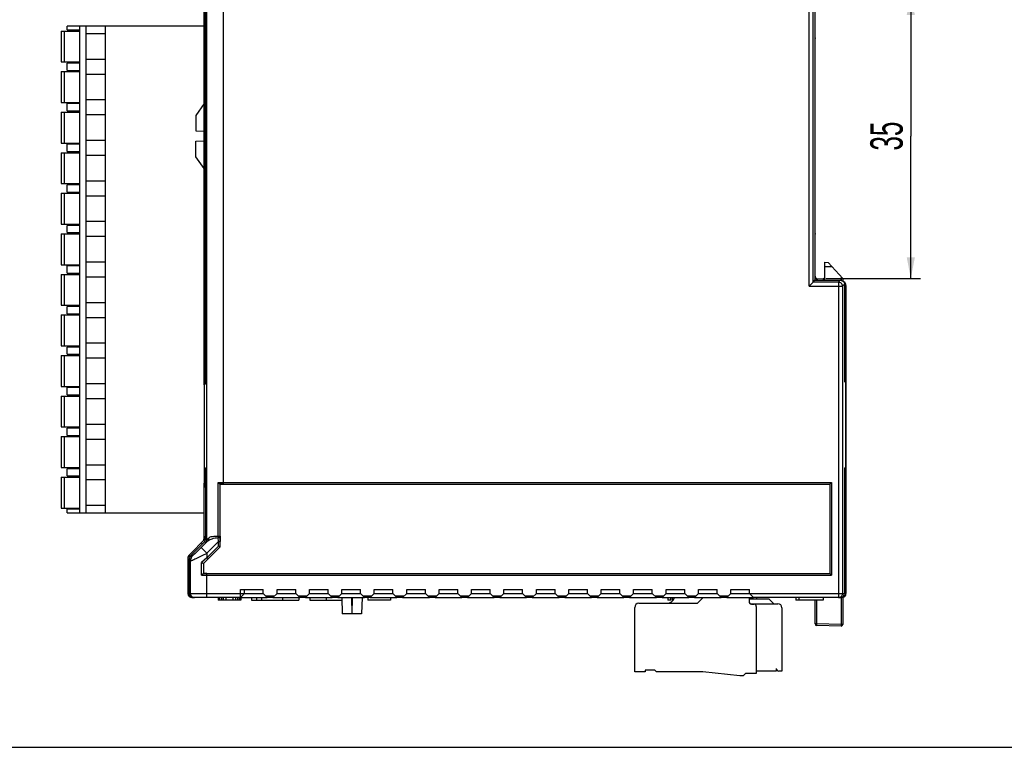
# Model space of a CAD drawing. Header units: millimetres. Extents: x 0 to 420, y 0 to 297.
# Tile 41 of 76: x 177 to 299, y 0 to 90. Entities that reach past the tile are written whole.
import ezdxf

# ---------------------------------------------------------------- set-up
doc = ezdxf.new("R2010")
doc.units = ezdxf.units.MM
doc.header["$LTSCALE"] = 23.1
doc.layers.get('0').update_dxf_attribs({"linetype": 'CONTINUOUS'})
doc.layers.add('02___PRT_ALL_AXES', color=7, linetype='CONTINUOUS')
doc.layers.add('LAY0002', color=7, linetype='CONTINUOUS')
doc.styles.get("Standard").update_dxf_attribs({"font": 'txt', "width": 0.6})
doc.dimstyles.new('DIMSTYLE_2', dxfattribs={"dimtxt": 4, "dimasz": 2.6, "dimexe": 1.2, "dimexo": 0.1, "dimgap": 1, "dimtad": 1, "dimdec": 0, "dimzin": 0, "dimdsep": 46, "dimtxsty": 'Standard', "dimblk": '_FILLED', "dimblk1": '_FILLED', "dimblk2": '_FILLED', "dimcen": 0.09, "dimazin": 0, "dimtp": 0.01, "dimtm": 0.01, "dimtfac": 1, "dimtdec": 0, "dimtofl": 0, "dimtmove": 0, "dimatfit": 3, "dimldrblk": '_FILLED', "dimfxl": 1, "dimtolj": 1, "dimtzin": 0, "dimarcsym": 0})

# ---------------------------------------------------------------- blocks, each defined once
blk = doc.blocks.new('_FILLED')
at = {"color": 0, "linetype": 'ByBlock'}
blk.add_solid([(0, 0), (-1, 0.192), (-1, -0.192)], dxfattribs=at)
blk = doc.blocks.new('*D6')
at = {"color": 2, "linetype": 'Continuous', "transparency": 16777216}
for p, q in [((276.48, 92.9), (288.18, 92.9)), ((286.98, 92.9), (286.98, 75.35)), ((286.98, 57.79), (286.98, 75.35)), ((276.48, 57.79), (288.18, 57.79))]:
    blk.add_line(p, q, dxfattribs=at)
at = {"color": 2, "linetype": 'Continuous', "transparency": 16777216, "xscale": 2.6, "yscale": 2.6, "zscale": 2.6}
for p, rotation in [((286.98, 92.9), 90), ((286.98, 57.79), 270)]:
    blk.add_blockref('_FILLED', p, dxfattribs=dict(at, rotation=rotation))
at = {"color": 2, "linetype": 'Continuous', "transparency": 16777216, "insert": (281.98, 75.35), "char_height": 4, "width": 4.8, "attachment_point": 2, "rotation": 90, "line_spacing_factor": 0.9}
blk.add_mtext('35', dxfattribs=at)

msp = doc.modelspace()

# ---------------------------------------------------------------- linework, layer by layer
at = {"color": 7, "linetype": 'Continuous'}
for p, q in [((200.137, 25.609), (200.137, 123.889)), ((202.167, 32.459), (202.167, 118.238)), ((199.976, 44.891), (199.976, 105.806)), ((199.976, 44.901), (199.976, 105.797)), ((274.435, 56.852), (274.435, 93.846)), ((274.934, 57.351), (274.934, 93.347)), ((275.154, 93.126), (275.154, 57.571)), ((275.155, 93.129), (275.155, 57.569)), ((275.182, 58.073), (275.182, 92.624)), ((182.882, 88.449), (182.882, 88.899)), ((199.782, 88.899), (182.882, 88.899)), ((184.432, 28.899), (184.432, 88.899)), ((185.232, 28.899), (185.232, 88.899)), ((187.632, 28.899), (187.632, 88.899)), ((182.132, 88.299), (182.132, 84.499)), ((182.132, 88.299), (184.432, 88.299)), ((182.532, 88.299), (182.532, 84.499)), ((182.882, 88.449), (184.432, 88.449)), ((185.232, 87.996), (187.632, 87.996)), ((275.155, 87.448), (275.182, 87.447)), ((182.132, 84.499), (184.432, 84.499)), ((182.882, 83.449), (182.882, 84.349)), ((184.432, 84.349), (182.882, 84.349)), ((187.632, 84.802), (185.232, 84.802)), ((182.132, 83.299), (182.132, 79.499)), ((182.132, 83.299), (184.432, 83.299)), ((182.532, 83.299), (182.532, 79.499)), ((182.882, 83.449), (184.432, 83.449)), ((185.232, 82.996), (187.632, 82.996)), ((182.132, 79.499), (184.432, 79.499)), ((182.882, 78.449), (182.882, 79.349)), ((184.432, 79.349), (182.882, 79.349)), ((187.632, 79.802), (185.232, 79.802)), ((199.782, 79.349), (198.782, 77.899)), ((182.132, 78.299), (182.132, 74.499)), ((182.132, 78.299), (184.432, 78.299)), ((182.532, 78.299), (182.532, 74.499)), ((182.882, 78.449), (184.432, 78.449)), ((185.232, 77.996), (187.632, 77.996)), ((198.782, 77.899), (198.782, 75.984)), ((198.782, 75.984), (199.782, 75.949)), ((182.132, 74.499), (184.432, 74.499)), ((182.882, 73.449), (182.882, 74.349)), ((184.432, 74.349), (182.882, 74.349)), ((187.632, 74.802), (185.232, 74.802)), ((198.782, 74.714), (199.782, 74.749)), ((198.782, 72.799), (198.782, 74.714)), ((182.132, 73.299), (182.132, 69.499)), ((182.132, 73.299), (184.432, 73.299)), ((182.532, 73.299), (182.532, 69.499)), ((182.882, 73.449), (184.432, 73.449)), ((185.232, 72.996), (187.632, 72.996)), ((199.782, 71.349), (198.782, 72.799)), ((182.132, 69.499), (184.432, 69.499)), ((182.882, 68.449), (182.882, 69.349)), ((184.432, 69.349), (182.882, 69.349)), ((187.632, 69.802), (185.232, 69.802)), ((182.132, 68.299), (182.132, 64.499)), ((182.132, 68.299), (184.432, 68.299)), ((182.532, 68.299), (182.532, 64.499)), ((182.882, 68.449), (184.432, 68.449)), ((185.232, 67.996), (187.632, 67.996)), ((182.132, 64.499), (184.432, 64.499)), ((187.632, 64.802), (185.232, 64.802)), ((182.132, 63.299), (182.132, 59.499)), ((182.132, 63.299), (184.432, 63.299)), ((182.532, 63.299), (182.532, 59.499)), ((182.882, 63.449), (182.882, 64.349)), ((184.432, 64.349), (182.882, 64.349)), ((182.882, 63.449), (184.432, 63.449)), ((185.232, 62.996), (187.632, 62.996)), ((187.632, 59.802), (185.232, 59.802)), ((276.382, 59.794), (276.788, 59.787)), ((276.382, 57.794), (276.382, 59.794)), ((276.788, 59.787), (278.582, 57.794)), ((182.132, 59.499), (184.432, 59.499)), ((182.882, 58.449), (182.882, 59.349)), ((184.432, 59.349), (182.882, 59.349)), ((182.882, 58.449), (184.432, 58.449)), ((276.382, 59.294), (277.245, 59.279)), ((182.132, 58.299), (182.132, 54.499)), ((182.132, 58.299), (184.432, 58.299)), ((182.532, 58.299), (182.532, 54.499)), ((185.232, 57.996), (187.632, 57.996)), ((274.934, 57.351), (274.435, 56.852)), ((274.934, 57.351), (275.154, 57.571)), ((278.051, 57.351), (274.934, 57.351)), ((275.151, 57.572), (278.298, 57.572)), ((275.154, 57.571), (275.155, 57.572)), ((275.154, 57.571), (278.271, 57.571)), ((275.182, 58.073), (275.155, 58.073)), ((275.375, 57.759), (276.382, 57.794)), ((278.051, 57.351), (278.271, 57.571)), ((278.051, 57.351), (278.051, 18.449)), ((278.271, 57.571), (278.3, 57.572)), ((278.385, 58.012), (278.385, 57.565)), ((278.551, 56.852), (278.798, 57.1)), ((278.582, 57.794), (278.582, 57.491)), ((274.435, 56.852), (278.551, 56.852)), ((278.551, 56.852), (278.551, 18.949)), ((278.798, 57.072), (278.798, 45.081)), ((278.982, 56.925), (278.8, 56.932)), ((278.982, 56.925), (278.982, 18.949)), ((187.632, 54.802), (185.232, 54.802)), ((182.132, 54.499), (184.432, 54.499)), ((182.882, 53.449), (182.882, 54.349)), ((184.432, 54.349), (182.882, 54.349)), ((182.132, 53.299), (182.132, 49.499)), ((182.132, 53.299), (184.432, 53.299)), ((182.532, 53.299), (182.532, 49.499)), ((182.882, 53.449), (184.432, 53.449)), ((185.232, 52.996), (187.632, 52.996)), ((182.132, 49.499), (184.432, 49.499)), ((182.882, 48.449), (182.882, 49.349)), ((184.432, 49.349), (182.882, 49.349)), ((187.632, 49.802), (185.232, 49.802)), ((182.132, 48.299), (182.132, 44.499)), ((182.132, 48.299), (184.432, 48.299)), ((182.532, 48.299), (182.532, 44.499)), ((182.882, 48.449), (184.432, 48.449)), ((185.232, 47.996), (187.632, 47.996)), ((199.976, 44.974), (199.841, 44.839)), ((278.95, 44.93), (278.798, 45.081)), ((278.799, 46.006), (278.982, 46.01)), ((182.132, 44.499), (184.432, 44.499)), ((182.882, 43.449), (182.882, 44.349)), ((184.432, 44.349), (182.882, 44.349)), ((187.632, 44.802), (185.232, 44.802)), ((199.976, 44.891), (199.782, 44.697)), ((199.782, 44.697), (199.782, 32.749)), ((199.976, 44.891), (199.976, 44.901)), ((278.95, 32.549), (278.95, 44.93)), ((182.132, 43.299), (182.132, 39.499)), ((182.132, 43.299), (184.432, 43.299)), ((182.532, 43.299), (182.532, 39.499)), ((182.882, 43.449), (184.432, 43.449)), ((185.232, 42.996), (187.632, 42.996)), ((182.132, 39.499), (184.432, 39.499)), ((182.882, 38.449), (182.882, 39.349)), ((184.432, 39.349), (182.882, 39.349)), ((187.632, 39.802), (185.232, 39.802)), ((182.132, 38.299), (182.132, 34.499)), ((182.132, 38.299), (184.432, 38.299)), ((182.532, 38.299), (182.532, 34.499)), ((182.882, 38.449), (184.432, 38.449)), ((185.232, 37.996), (187.632, 37.996)), ((182.132, 34.499), (184.432, 34.499)), ((182.882, 33.449), (182.882, 34.349)), ((184.432, 34.349), (182.882, 34.349)), ((187.632, 34.802), (185.232, 34.802)), ((199.865, 33.948), (199.866, 34.449)), ((199.866, 34.449), (199.965, 34.449)), ((199.965, 34.449), (199.967, 25.679)), ((278.798, 34.449), (278.795, 18.949)), ((278.798, 34.449), (278.924, 34.449)), ((278.924, 34.449), (278.924, 32.549)), ((182.132, 33.299), (182.132, 29.499)), ((182.132, 33.299), (184.432, 33.299)), ((182.532, 33.299), (182.532, 29.499)), ((182.882, 33.449), (184.432, 33.449)), ((185.232, 32.996), (187.632, 32.996)), ((199.792, 32.549), (199.839, 32.549)), ((201.507, 32.659), (202.167, 32.659)), ((201.507, 26.012), (201.507, 32.659)), ((201.764, 32.459), (202.167, 32.459)), ((201.772, 26.012), (201.772, 32.459)), ((202.167, 32.447), (201.783, 32.447)), ((202.167, 32.659), (277.192, 32.659)), ((202.167, 32.459), (276.992, 32.459)), ((276.992, 32.459), (277.192, 32.659)), ((276.992, 32.459), (276.992, 21.438)), ((277.192, 32.659), (277.192, 21.238)), ((278.798, 32.549), (278.924, 32.549)), ((278.799, 31.811), (278.982, 31.808)), ((182.132, 29.499), (184.432, 29.499)), ((184.432, 29.349), (182.882, 29.349)), ((182.882, 28.899), (182.882, 29.349)), ((187.632, 29.802), (185.232, 29.802)), ((182.882, 28.899), (199.782, 28.899)), ((199.967, 25.679), (200.137, 25.609)), ((201.507, 26.012), (201.772, 26.012)), ((201.571, 25.352), (201.514, 25.867)), ((201.771, 25.81), (201.772, 26.012)), ((201.771, 25.352), (201.771, 25.81)), ((201.783, 26.012), (201.783, 25.352)), ((199.82, 25.326), (198.226, 23.731)), ((200.244, 25.437), (199.428, 24.62)), ((200.134, 23.914), (199.428, 24.62)), ((199.82, 25.326), (199.99, 25.256)), ((201.571, 25.352), (200.134, 23.914)), ((201.571, 24.808), (200.134, 23.37)), ((201.771, 24.725), (200.275, 23.229)), ((201.571, 25.352), (201.771, 25.352)), ((201.571, 24.808), (201.571, 25.352)), ((201.771, 24.725), (201.571, 24.808)), ((201.771, 24.725), (201.771, 25.352)), ((198.396, 23.661), (198.226, 23.731)), ((200.134, 23.37), (199.473, 22.774)), ((200.275, 23.229), (199.737, 22.69)), ((200.284, 23.22), (199.75, 22.686)), ((200.134, 23.914), (200.134, 23.37)), ((200.275, 23.229), (200.134, 23.37)), ((198.103, 22.955), (197.934, 23.025)), ((197.934, 23.025), (197.934, 18.949)), ((198.103, 18.949), (198.103, 22.955)), ((199.473, 21.239), (199.473, 22.774)), ((199.737, 22.69), (199.738, 22.691)), ((199.738, 21.439), (199.738, 22.691)), ((199.473, 21.239), (200.134, 21.238)), ((199.73, 21.439), (200.134, 21.438)), ((199.75, 21.451), (200.134, 21.451)), ((200.134, 21.438), (276.992, 21.438)), ((200.134, 18.449), (200.134, 21.438)), ((200.134, 21.238), (277.192, 21.238)), ((276.992, 21.438), (277.192, 21.238)), ((204.282, 19.449), (207.082, 19.449)), ((204.282, 18.449), (204.282, 19.449)), ((204.782, 18.949), (204.782, 19.449)), ((207.082, 18.949), (207.082, 19.449)), ((208.782, 19.449), (211.082, 19.449)), ((208.782, 18.949), (208.782, 19.449)), ((211.082, 18.949), (211.082, 19.449)), ((212.782, 19.449), (215.082, 19.449)), ((212.782, 18.949), (212.782, 19.449)), ((215.082, 18.949), (215.082, 19.449)), ((216.782, 19.449), (219.082, 19.449)), ((216.782, 18.949), (216.782, 19.449)), ((219.082, 18.949), (219.082, 19.449)), ((220.782, 19.449), (223.082, 19.449)), ((220.782, 18.949), (220.782, 19.449)), ((223.082, 18.949), (223.082, 19.449)), ((224.782, 19.449), (227.082, 19.449)), ((224.782, 18.949), (224.782, 19.449)), ((227.082, 18.949), (227.082, 19.449)), ((228.782, 19.449), (231.082, 19.449)), ((228.782, 18.949), (228.782, 19.449)), ((231.082, 18.949), (231.082, 19.449)), ((232.782, 19.449), (235.082, 19.449)), ((232.782, 18.949), (232.782, 19.449)), ((235.082, 18.949), (235.082, 19.449)), ((236.782, 19.449), (239.082, 19.449)), ((236.782, 18.949), (236.782, 19.449)), ((239.082, 18.949), (239.082, 19.449)), ((240.782, 19.449), (243.082, 19.449)), ((240.782, 18.949), (240.782, 19.449)), ((243.082, 18.949), (243.082, 19.449)), ((244.782, 19.449), (247.082, 19.449)), ((244.782, 18.949), (244.782, 19.449)), ((247.082, 18.949), (247.082, 19.449)), ((248.782, 19.449), (251.082, 19.449)), ((248.782, 18.949), (248.782, 19.449)), ((251.082, 18.949), (251.082, 19.449)), ((252.782, 19.449), (255.082, 19.449)), ((252.782, 18.949), (252.782, 19.449)), ((255.082, 18.949), (255.082, 19.449)), ((256.782, 19.449), (259.082, 19.449)), ((256.782, 18.949), (256.782, 19.449)), ((259.082, 18.949), (259.082, 19.449)), ((260.782, 19.449), (263.082, 19.449)), ((260.782, 18.949), (260.782, 19.449)), ((263.082, 18.949), (263.082, 19.449)), ((264.782, 19.449), (267.082, 19.449)), ((264.782, 18.949), (264.782, 19.449)), ((267.082, 18.949), (267.082, 19.449)), ((197.934, 18.949), (204.782, 18.949)), ((204.282, 18.449), (198.435, 18.449)), ((204.282, 18.449), (204.782, 18.949)), ((207.082, 18.949), (207.582, 18.449)), ((208.482, 18.649), (207.382, 18.649)), ((208.282, 18.449), (207.582, 18.449)), ((208.282, 18.449), (208.782, 18.949)), ((211.082, 18.949), (211.582, 18.449)), ((212.482, 18.649), (211.382, 18.649)), ((212.282, 18.449), (211.582, 18.449)), ((212.282, 18.449), (212.782, 18.949)), ((215.082, 18.949), (215.582, 18.449)), ((216.482, 18.649), (215.382, 18.649)), ((216.282, 18.449), (215.582, 18.449)), ((216.282, 18.449), (216.782, 18.949)), ((216.785, 18.449), (216.82, 16.449)), ((217.978, 18.449), (218.011, 16.449)), ((218.053, 16.449), (218.085, 18.449)), ((219.082, 18.949), (219.582, 18.449)), ((219.282, 18.449), (219.212, 16.449)), ((220.482, 18.649), (219.382, 18.649)), ((220.282, 18.449), (219.582, 18.449)), ((220.282, 18.449), (220.782, 18.949)), ((223.082, 18.949), (223.582, 18.449)), ((224.482, 18.649), (223.382, 18.649)), ((224.282, 18.449), (223.582, 18.449)), ((224.282, 18.449), (224.782, 18.949)), ((227.082, 18.949), (227.582, 18.449)), ((228.482, 18.649), (227.382, 18.649)), ((228.282, 18.449), (227.582, 18.449)), ((228.282, 18.449), (228.782, 18.949)), ((231.082, 18.949), (231.582, 18.449)), ((232.482, 18.649), (231.382, 18.649)), ((232.282, 18.449), (231.582, 18.449)), ((232.282, 18.449), (232.782, 18.949)), ((235.082, 18.949), (235.582, 18.449)), ((236.482, 18.649), (235.382, 18.649)), ((236.282, 18.449), (235.582, 18.449)), ((236.282, 18.449), (236.782, 18.949)), ((239.082, 18.949), (239.582, 18.449)), ((240.482, 18.649), (239.382, 18.649)), ((240.282, 18.449), (239.582, 18.449)), ((240.282, 18.449), (240.782, 18.949)), ((243.082, 18.949), (243.582, 18.449)), ((244.482, 18.649), (243.382, 18.649)), ((244.282, 18.449), (243.582, 18.449)), ((244.282, 18.449), (244.782, 18.949)), ((247.082, 18.949), (247.582, 18.449)), ((248.482, 18.649), (247.382, 18.649)), ((248.282, 18.449), (247.582, 18.449)), ((248.282, 18.449), (248.782, 18.949)), ((251.082, 18.949), (251.582, 18.449)), ((252.482, 18.649), (251.382, 18.649)), ((252.282, 18.449), (251.582, 18.449)), ((252.282, 18.449), (252.782, 18.949)), ((255.082, 18.949), (255.582, 18.449)), ((256.482, 18.649), (255.382, 18.649)), ((256.282, 18.449), (255.582, 18.449)), ((256.282, 18.449), (256.782, 18.949)), ((259.082, 18.949), (259.582, 18.449)), ((260.482, 18.649), (259.382, 18.649)), ((260.282, 18.449), (259.582, 18.449)), ((260.282, 18.449), (260.782, 18.949)), ((260.662, 17.749), (261.362, 18.449)), ((263.082, 18.949), (263.582, 18.449)), ((264.482, 18.649), (263.382, 18.649)), ((264.282, 18.449), (263.582, 18.449)), ((264.282, 18.449), (264.782, 18.949)), ((267.032, 18.449), (267.032, 17.949)), ((267.032, 18.299), (269.481, 18.299)), ((267.082, 18.949), (278.982, 18.949)), ((267.582, 18.449), (267.082, 18.949)), ((278.482, 18.449), (267.582, 18.449)), ((267.982, 18.299), (267.982, 18.449)), ((269.481, 18.299), (270.081, 17.699)), ((273.182, 18.449), (273.182, 18.149)), ((276.182, 18.449), (276.182, 18.149)), ((278.378, 18.449), (278.378, 15.147)), ((278.582, 18.46), (278.582, 15.147)), ((252.912, 9.299), (252.912, 17.249)), ((253.412, 17.749), (260.662, 17.749)), ((267.167, 17.699), (270.582, 17.699)), ((267.332, 17.649), (267.612, 17.649)), ((267.912, 17.349), (267.912, 9.099)), ((271.082, 17.199), (271.082, 9.399)), ((276.182, 18.149), (273.182, 18.149)), ((275.182, 15.2), (275.182, 18.149)), ((275.378, 15.2), (275.378, 18.149)), ((219.212, 16.449), (216.82, 16.449)), ((275.378, 15.2), (275.182, 15.2)), ((278.378, 15.147), (275.378, 15.2)), ((278.378, 14.947), (275.378, 15)), ((278.582, 15.147), (278.378, 15.147)), ((254.212, 9.299), (252.912, 9.299)), ((255.412, 9.499), (254.212, 9.499)), ((254.212, 9.499), (254.212, 9.299)), ((255.612, 9.299), (255.412, 9.499)), ((261.302, 9.299), (255.612, 9.299)), ((265.881, 8.799), (261.302, 9.299)), ((266.291, 8.799), (265.881, 8.799)), ((266.592, 9.099), (266.291, 8.799)), ((267.912, 9.099), (266.592, 9.099)), ((270.142, 9.4), (267.912, 9.4)), ((270.382, 9.401), (270.142, 9.4)), ((270.382, 9.699), (270.382, 9.401)), ((271.082, 9.399), (270.682, 9.399)), ((0, 0), (420, 0))]:
    msp.add_line(p, q, dxfattribs=at)
for centre, radius, start, end in [((275.682, 58.073), 0.5, 180, 245.25), ((275.382, 57.559), 0.2, 92, 112.05449), ((276.182, 57.587), 0.2, 0, 92), ((278.299, 57.027), 0.545, 80.80208, 89.93394), ((278.482, 56.925), 0.5, 0, 62.77641), ((278.782, 46.01), 0.2, 271.5, 360), ((278.782, 31.808), 0.2, 0, 89), ((278.924, 34.67), 2.121, 266.59063, 270.00906), ((199.636, 25.609), 0.501, 315.06442, 359.93558), ((204.338, 26.089), 2.832, 181.55699, 184.48738), ((199.104, 22.954), 1.001, 135.06447, 179.93553), ((198.603, 18.949), 0.5, 179.98629, 232.4547), ((198.603, 18.948), 0.499, 232.4688, 269.97854), ((256.883, 18.738), 0.99, 270, 342.97225), ((278.482, 18.949), 0.5, 270, 360), ((253.412, 17.249), 0.5, 90, 180), ((267.332, 17.949), 0.3, 180, 270), ((267.612, 17.349), 0.3, 0, 90), ((270.582, 17.199), 0.5, 0, 90), ((275.382, 15.2), 0.2, 180, 269), ((278.382, 15.147), 0.2, 269, 360), ((270.682, 9.699), 0.3, 180, 270)]:
    msp.add_arc(centre, radius, start, end, dxfattribs=at)
for centre, major_axis, ratio, start_param, end_param in [((278.772, 57.072), (0, 0.5), 0.0524078, -1.5707963, -1.5156974), ((199.982, 44.697), (0.142, 0.142), 0.9972647, -4.7123887, -3.9256213), ((199.792, 32.749), (0, 0.2), 0.0524078, 1.5707963, 3.1415927), ((199.839, 33.049), (0, 0.5), 0.0524078, -3.1415927, -2.6839961), ((199.466, 25.68), (0.452, -0.216), 0.9983094, -0.3379619, 0.4463011), ((198.935, 23.024), (0.903, -0.433), 0.9983094, 2.8036308, 3.5878938), ((199.538, 21.439), (0.2, 0), 0.0034907, -0.2798034, -0.0034907), ((198.435, 18.949), (0.5, -0.033), 0.9986174, -3.0752859, -1.5044896), ((278.295, 18.949), (0.5, 0.033), 0.9986174, -1.6371031, -0.0663068)]:
    msp.add_ellipse(centre, major_axis=major_axis, ratio=ratio, start_param=start_param, end_param=end_param, dxfattribs=at)
for points in [[(275.182, 87.447), (275.182, 87.394), (275.173, 87.341), (275.156, 87.29)], [(275.156, 63.407), (275.173, 63.357), (275.182, 63.303), (275.182, 63.25)]]:
    msp.add_open_spline(points, degree=3, dxfattribs=at)
for points, knots in [([(275.374, 57.68), (275.374, 57.692), (275.374, 57.707), (275.374, 57.727), (275.374, 57.738), (275.374, 57.746), (275.374, 57.753), (275.375, 57.756), (275.374, 57.759), (275.375, 57.759)], [0, 0, 0, 0, 0.4304314, 0.6023616, 0.7443059, 0.8554776, 0.9353193, 0.98354, 1, 1, 1, 1]), ([(276.175, 57.787), (276.174, 57.787), (276.175, 57.785), (276.174, 57.783), (276.174, 57.778), (276.174, 57.772), (276.174, 57.764), (276.174, 57.749), (276.174, 57.728), (276.174, 57.697), (276.174, 57.66), (276.174, 57.618), (276.175, 57.588), (276.175, 57.572)], [0, 0, 0, 0, 0.0043781, 0.0171142, 0.038192, 0.0675449, 0.105101, 0.1507562, 0.2655339, 0.4101176, 0.5824927, 0.7800554, 1, 1, 1, 1]), ([(278.551, 56.852), (278.55, 56.917), (278.524, 57.048), (278.413, 57.214), (278.247, 57.325), (278.116, 57.351), (278.051, 57.351)], [0, 0, 0, 0, 0.2499248, 0.500083, 0.7501528, 1, 1, 1, 1]), ([(278.386, 57.565), (278.486, 57.549), (278.64, 57.475), (278.771, 57.289), (278.798, 57.164), (278.798, 57.1)], [0, 0, 0, 0, 0.4503187, 0.7093256, 1, 1, 1, 1]), ([(201.507, 32.659), (201.529, 32.636), (201.576, 32.592), (201.636, 32.541), (201.683, 32.504), (201.715, 32.482), (201.741, 32.467), (201.757, 32.459), (201.764, 32.459)], [0, 0, 0, 0, 0.2936499, 0.5853619, 0.7216081, 0.8428966, 0.939434, 1, 1, 1, 1]), ([(201.764, 32.459), (201.766, 32.459), (201.768, 32.459), (201.771, 32.459), (201.772, 32.459)], [0, 0, 0, 0, 0.7414722, 1, 1, 1, 1]), ([(200.137, 25.609), (200.139, 25.607), (200.148, 25.61), (200.169, 25.623), (200.21, 25.658), (200.269, 25.716), (200.315, 25.763), (200.34, 25.79)], [0, 0, 0, 0, 0.0301353, 0.0866614, 0.2868835, 0.5964144, 1, 1, 1, 1]), ([(200.244, 25.437), (200.396, 25.573), (200.705, 25.706), (201.143, 25.809), (201.387, 25.849), (201.514, 25.867)], [0, 0, 0, 0, 0.4522567, 0.7162849, 1, 1, 1, 1]), ([(200.244, 25.437), (200.285, 25.481), (200.347, 25.596), (200.351, 25.726), (200.34, 25.79)], [0, 0, 0, 0, 0.4834387, 1, 1, 1, 1]), ([(200.34, 25.79), (200.396, 25.848), (200.546, 25.947), (200.825, 26.013), (201.151, 26.031), (201.384, 26.02), (201.507, 26.012)], [0, 0, 0, 0, 0.1985593, 0.427956, 0.6971992, 1, 1, 1, 1]), ([(201.514, 25.867), (201.551, 25.87), (201.619, 25.87), (201.687, 25.86), (201.718, 25.85)], [0, 0, 0, 0, 0.5344708, 1, 1, 1, 1]), ([(201.718, 25.85), (201.732, 25.846), (201.753, 25.838), (201.771, 25.818), (201.771, 25.81)], [0, 0, 0, 0, 0.6286441, 1, 1, 1, 1]), ([(199.428, 24.62), (199.372, 24.565), (199.262, 24.455), (199.097, 24.293), (198.936, 24.138), (198.785, 23.993), (198.665, 23.882), (198.578, 23.804), (198.523, 23.755), (198.476, 23.715), (198.439, 23.685), (198.415, 23.669), (198.4, 23.659), (198.396, 23.661)], [0, 0, 0, 0, 0.1668238, 0.3314027, 0.4908076, 0.6412653, 0.7771509, 0.8371318, 0.8900333, 0.9342934, 0.9682298, 0.9903249, 1, 1, 1, 1]), ([(199.99, 25.256), (199.993, 25.254), (200.004, 25.257), (200.03, 25.269), (200.08, 25.304), (200.155, 25.362), (200.212, 25.409), (200.244, 25.437)], [0, 0, 0, 0, 0.0323417, 0.0904004, 0.2900521, 0.5969048, 1, 1, 1, 1]), ([(200.134, 23.914), (200.013, 23.853), (199.774, 23.732), (199.423, 23.557), (199.091, 23.395), (198.79, 23.25), (198.563, 23.143), (198.406, 23.072), (198.311, 23.03), (198.232, 22.997), (198.172, 22.973), (198.132, 22.96), (198.11, 22.953), (198.103, 22.955)], [0, 0, 0, 0, 0.1808435, 0.3570318, 0.523339, 0.6741888, 0.8033676, 0.8578137, 0.9044296, 0.9424853, 0.9713624, 0.9905852, 1, 1, 1, 1]), ([(199.473, 22.774), (199.501, 22.761), (199.557, 22.738), (199.626, 22.713), (199.675, 22.698), (199.704, 22.691), (199.723, 22.688), (199.735, 22.688), (199.737, 22.69)], [0, 0, 0, 0, 0.3312875, 0.6488228, 0.7831742, 0.8905647, 0.9636051, 1, 1, 1, 1]), ([(199.473, 21.239), (199.496, 21.261), (199.542, 21.305), (199.602, 21.357), (199.65, 21.393), (199.681, 21.416), (199.707, 21.431), (199.724, 21.438), (199.73, 21.439)], [0, 0, 0, 0, 0.2937512, 0.5853882, 0.7216371, 0.8429576, 0.9394608, 1, 1, 1, 1]), ([(278.051, 18.449), (278.116, 18.449), (278.248, 18.475), (278.414, 18.586), (278.525, 18.752), (278.551, 18.884), (278.551, 18.949)], [0, 0, 0, 0, 0.2498602, 0.4998703, 0.7499094, 1, 1, 1, 1]), ([(275.378, 15), (275.378, 15), (275.378, 15.002), (275.377, 15.004), (275.377, 15.009), (275.377, 15.016), (275.377, 15.024), (275.377, 15.038), (275.377, 15.06), (275.377, 15.09), (275.377, 15.124), (275.378, 15.161), (275.378, 15.187), (275.378, 15.2)], [0, 0, 0, 0, 0.0051366, 0.0196525, 0.0435154, 0.076565, 0.1185697, 0.1690543, 0.2933031, 0.4447191, 0.6175774, 0.8054319, 1, 1, 1, 1]), ([(278.378, 15.147), (278.378, 15.134), (278.378, 15.109), (278.377, 15.072), (278.377, 15.038), (278.377, 15.008), (278.377, 14.986), (278.377, 14.972), (278.377, 14.963), (278.377, 14.957), (278.377, 14.952), (278.378, 14.949), (278.378, 14.947), (278.378, 14.947)], [0, 0, 0, 0, 0.1945885, 0.3824831, 0.5553439, 0.7067332, 0.8309634, 0.8814417, 0.9234433, 0.9564911, 0.9803511, 0.9948644, 1, 1, 1, 1])]:
    msp.add_open_spline(points, degree=3, knots=knots, dxfattribs=at)
at = {"layer": '02___PRT_ALL_AXES', "color": 7, "linetype": 'Continuous'}
for p in [(272.782, 18.449), (273.182, 18.149)]:
    msp.add_line(p, (272.782, 18.149), dxfattribs=at)
at = {"layer": 'LAY0002', "color": 7, "linetype": 'Continuous'}
for p, q in [((199.782, 44.697), (199.782, 106.001)), ((199.782, 85.741), (199.976, 85.747)), ((199.976, 84.951), (199.782, 84.956)), ((199.782, 83.741), (199.976, 83.747)), ((199.976, 82.951), (199.782, 82.956)), ((199.782, 81.741), (199.976, 81.747)), ((199.976, 80.951), (199.782, 80.956)), ((199.782, 79.741), (199.976, 79.747)), ((199.976, 78.951), (199.782, 78.956)), ((199.782, 77.741), (199.976, 77.747)), ((199.976, 76.951), (199.782, 76.956)), ((199.782, 75.741), (199.976, 75.747)), ((199.976, 74.951), (199.782, 74.956)), ((199.782, 73.741), (199.976, 73.747)), ((199.976, 72.951), (199.782, 72.956)), ((199.782, 71.741), (199.976, 71.747)), ((199.976, 70.951), (199.782, 70.956)), ((199.782, 69.741), (199.976, 69.747)), ((199.976, 68.951), (199.782, 68.956)), ((199.782, 67.741), (199.976, 67.747)), ((199.976, 66.951), (199.782, 66.956)), ((199.782, 65.741), (199.976, 65.747)), ((199.976, 64.951), (199.782, 64.956)), ((199.976, 45.469), (199.782, 45.47)), ((199.851, 33.728), (199.851, 32.029)), ((199.782, 25.756), (199.782, 32.549)), ((199.782, 32.029), (199.851, 32.029)), ((199.967, 25.734), (197.928, 23.695)), ((199.782, 25.756), (199.822, 25.807)), ((199.822, 25.807), (199.966, 25.986)), ((199.559, 25.064), (199.428, 25.195)), ((197.836, 23.382), (197.782, 23.342)), ((197.782, 23.342), (197.782, 18.949)), ((198.106, 23.585), (197.836, 23.382)), ((197.782, 18.949), (197.934, 18.949)), ((198.282, 18.449), (198.568, 18.449)), ((201.502, 18.449), (201.502, 18.149)), ((201.561, 18.449), (201.561, 18.149)), ((201.68, 18.449), (201.68, 18.149)), ((201.919, 18.449), (201.919, 18.149)), ((202.157, 18.449), (202.157, 18.149)), ((202.455, 18.449), (202.455, 18.149)), ((203.348, 18.449), (203.348, 18.149)), ((203.646, 18.449), (203.646, 18.149)), ((203.885, 18.449), (203.885, 18.149)), ((204.123, 18.449), (204.123, 18.149)), ((204.242, 18.449), (204.242, 18.149)), ((204.282, 18.449), (207.582, 18.449)), ((204.302, 18.449), (204.302, 18.149)), ((204.782, 18.949), (207.082, 18.949)), ((205.645, 18.449), (205.645, 18.149)), ((206.252, 18.449), (206.252, 18.149)), ((206.858, 18.449), (206.858, 18.149)), ((208.282, 18.449), (211.582, 18.449)), ((208.782, 18.949), (211.082, 18.949)), ((209.452, 18.449), (209.452, 18.149)), ((211.452, 18.449), (211.452, 18.149)), ((212.282, 18.449), (215.582, 18.449)), ((212.782, 18.949), (215.082, 18.949)), ((212.832, 18.449), (212.832, 18.149)), ((214.832, 18.449), (214.832, 18.149)), ((216.282, 18.449), (219.582, 18.449)), ((216.782, 18.949), (219.082, 18.949)), ((219.982, 18.449), (219.982, 18.149)), ((220.282, 18.449), (223.582, 18.449)), ((220.782, 18.949), (223.082, 18.949)), ((222.782, 18.449), (222.782, 18.149)), ((224.282, 18.449), (227.582, 18.449)), ((224.782, 18.949), (227.082, 18.949)), ((228.282, 18.449), (231.582, 18.449)), ((228.782, 18.949), (231.082, 18.949)), ((232.282, 18.449), (235.582, 18.449)), ((232.782, 18.949), (235.082, 18.949)), ((236.282, 18.449), (239.582, 18.449)), ((236.782, 18.949), (239.082, 18.949)), ((240.282, 18.449), (243.582, 18.449)), ((240.782, 18.949), (243.082, 18.949)), ((244.282, 18.449), (247.582, 18.449)), ((244.782, 18.949), (247.082, 18.949)), ((248.282, 18.449), (251.582, 18.449)), ((248.782, 18.949), (251.082, 18.949)), ((252.282, 18.449), (255.582, 18.449)), ((252.782, 18.949), (255.082, 18.949)), ((256.282, 18.449), (259.582, 18.449)), ((256.782, 18.949), (259.082, 18.949)), ((256.982, 18.449), (256.982, 18.149)), ((257.316, 18.449), (257.316, 18.149)), ((257.516, 18.449), (257.516, 18.149)), ((260.282, 18.449), (263.582, 18.449)), ((260.782, 18.949), (263.082, 18.949)), ((264.282, 18.449), (267.582, 18.449)), ((264.782, 18.949), (267.082, 18.949)), ((204.302, 18.149), (201.502, 18.149)), ((205.645, 18.149), (211.452, 18.149)), ((212.832, 18.149), (216.79, 18.149)), ((222.782, 18.149), (219.982, 18.149)), ((257.406, 18.149), (256.982, 18.149)), ((257.677, 18.149), (257.516, 18.149))]:
    msp.add_line(p, q, dxfattribs=at)
for centre, radius, start, end in [((200.272, 87.417), 0.491, 180.03868, 232.66885), ((200.272, 63.281), 0.491, 127.33113, 179.96128), ((199.989, 73.798), 10.522, 269.75411, 269.91877), ((199.982, 32.029), 0.2, 131.00261, 180), ((199.282, 25.756), 0.5, 325.00013, 360), ((198.282, 23.342), 0.5, 135, 180), ((198.282, 18.949), 0.5, 180, 270)]:
    msp.add_arc(centre, radius, start, end, dxfattribs=at)
for centre, major_axis, start_param, end_param in [((200.272, 87.388), (0.302, 0.386), 2.2339023, 3.155247), ((200.272, 63.31), (0.302, -0.386), 3.1279383, 4.049283)]:
    msp.add_ellipse(centre, major_axis=major_axis, ratio=0.999372, start_param=start_param, end_param=end_param, dxfattribs=at)
for points, knots in [([(199.975, 87.423), (199.947, 87.423), (199.908, 87.422), (199.86, 87.422), (199.832, 87.421), (199.812, 87.42), (199.795, 87.419), (199.788, 87.418), (199.782, 87.418), (199.782, 87.416)], [0, 0, 0, 0, 0.4323247, 0.6039755, 0.7451323, 0.8553987, 0.9345772, 0.9825645, 1, 1, 1, 1]), ([(199.782, 85.69), (199.782, 85.685), (199.805, 85.68), (199.836, 85.675), (199.899, 85.669), (199.946, 85.667), (199.974, 85.666)], [0, 0, 0, 0, 0.0730776, 0.2626706, 0.5723935, 1, 1, 1, 1]), ([(199.974, 85.032), (199.946, 85.031), (199.899, 85.028), (199.836, 85.023), (199.805, 85.018), (199.782, 85.013), (199.782, 85.008)], [0, 0, 0, 0, 0.4276065, 0.7373294, 0.9269224, 1, 1, 1, 1]), ([(199.782, 83.69), (199.782, 83.685), (199.805, 83.68), (199.836, 83.675), (199.899, 83.669), (199.946, 83.667), (199.974, 83.666)], [0, 0, 0, 0, 0.0730776, 0.2626706, 0.5723935, 1, 1, 1, 1]), ([(199.974, 83.032), (199.946, 83.031), (199.899, 83.028), (199.836, 83.023), (199.805, 83.018), (199.782, 83.013), (199.782, 83.008)], [0, 0, 0, 0, 0.4276065, 0.7373294, 0.9269224, 1, 1, 1, 1]), ([(199.782, 81.69), (199.782, 81.685), (199.805, 81.68), (199.836, 81.675), (199.899, 81.669), (199.946, 81.667), (199.974, 81.666)], [0, 0, 0, 0, 0.0730776, 0.2626706, 0.5723935, 1, 1, 1, 1]), ([(199.974, 81.032), (199.946, 81.031), (199.899, 81.028), (199.836, 81.023), (199.805, 81.018), (199.782, 81.013), (199.782, 81.008)], [0, 0, 0, 0, 0.4276065, 0.7373294, 0.9269224, 1, 1, 1, 1]), ([(199.782, 79.69), (199.782, 79.685), (199.805, 79.68), (199.836, 79.675), (199.899, 79.669), (199.946, 79.667), (199.974, 79.666)], [0, 0, 0, 0, 0.0730776, 0.2626706, 0.5723935, 1, 1, 1, 1]), ([(199.974, 79.032), (199.946, 79.031), (199.899, 79.028), (199.836, 79.023), (199.805, 79.018), (199.782, 79.013), (199.782, 79.008)], [0, 0, 0, 0, 0.4276065, 0.7373294, 0.9269224, 1, 1, 1, 1]), ([(199.782, 77.69), (199.782, 77.685), (199.805, 77.68), (199.836, 77.675), (199.899, 77.669), (199.946, 77.667), (199.974, 77.666)], [0, 0, 0, 0, 0.0730776, 0.2626706, 0.5723935, 1, 1, 1, 1]), ([(199.974, 77.032), (199.946, 77.031), (199.899, 77.028), (199.836, 77.023), (199.805, 77.018), (199.782, 77.013), (199.782, 77.008)], [0, 0, 0, 0, 0.4276065, 0.7373294, 0.9269224, 1, 1, 1, 1]), ([(199.782, 75.69), (199.782, 75.685), (199.805, 75.68), (199.836, 75.675), (199.899, 75.669), (199.946, 75.667), (199.974, 75.666)], [0, 0, 0, 0, 0.0730776, 0.2626706, 0.5723935, 1, 1, 1, 1]), ([(199.974, 75.032), (199.946, 75.031), (199.899, 75.028), (199.836, 75.023), (199.805, 75.018), (199.782, 75.013), (199.782, 75.008)], [0, 0, 0, 0, 0.4276065, 0.7373294, 0.9269224, 1, 1, 1, 1]), ([(199.782, 73.69), (199.782, 73.685), (199.805, 73.68), (199.836, 73.675), (199.899, 73.669), (199.946, 73.667), (199.974, 73.666)], [0, 0, 0, 0, 0.0730776, 0.2626706, 0.5723935, 1, 1, 1, 1]), ([(199.974, 73.032), (199.946, 73.031), (199.899, 73.028), (199.836, 73.023), (199.805, 73.018), (199.782, 73.013), (199.782, 73.008)], [0, 0, 0, 0, 0.4276065, 0.7373294, 0.9269224, 1, 1, 1, 1]), ([(199.782, 71.69), (199.782, 71.685), (199.805, 71.68), (199.836, 71.675), (199.899, 71.669), (199.946, 71.667), (199.974, 71.666)], [0, 0, 0, 0, 0.0730776, 0.2626706, 0.5723935, 1, 1, 1, 1]), ([(199.974, 71.032), (199.946, 71.031), (199.899, 71.028), (199.836, 71.023), (199.805, 71.018), (199.782, 71.013), (199.782, 71.008)], [0, 0, 0, 0, 0.4276065, 0.7373294, 0.9269224, 1, 1, 1, 1]), ([(199.782, 69.69), (199.782, 69.685), (199.805, 69.68), (199.836, 69.675), (199.899, 69.669), (199.946, 69.667), (199.974, 69.666)], [0, 0, 0, 0, 0.0730776, 0.2626706, 0.5723935, 1, 1, 1, 1]), ([(199.974, 69.032), (199.946, 69.031), (199.899, 69.028), (199.836, 69.023), (199.805, 69.018), (199.782, 69.013), (199.782, 69.008)], [0, 0, 0, 0, 0.4276065, 0.7373294, 0.9269224, 1, 1, 1, 1]), ([(199.782, 67.69), (199.782, 67.685), (199.805, 67.68), (199.836, 67.675), (199.899, 67.669), (199.946, 67.667), (199.974, 67.666)], [0, 0, 0, 0, 0.0730776, 0.2626706, 0.5723935, 1, 1, 1, 1]), ([(199.974, 67.032), (199.946, 67.031), (199.899, 67.028), (199.836, 67.023), (199.805, 67.018), (199.782, 67.013), (199.782, 67.008)], [0, 0, 0, 0, 0.4276065, 0.7373294, 0.9269224, 1, 1, 1, 1]), ([(199.782, 65.69), (199.782, 65.685), (199.805, 65.68), (199.836, 65.675), (199.899, 65.669), (199.946, 65.667), (199.974, 65.666)], [0, 0, 0, 0, 0.0730776, 0.2626706, 0.5723935, 1, 1, 1, 1]), ([(199.974, 65.032), (199.946, 65.031), (199.899, 65.028), (199.836, 65.023), (199.805, 65.018), (199.782, 65.013), (199.782, 65.008)], [0, 0, 0, 0, 0.4276065, 0.7373294, 0.9269224, 1, 1, 1, 1]), ([(199.782, 63.281), (199.782, 63.28), (199.787, 63.28), (199.793, 63.279), (199.807, 63.278), (199.833, 63.277), (199.88, 63.276), (199.92, 63.275), (199.944, 63.275)], [0, 0, 0, 0, 0.0177044, 0.0656938, 0.1447478, 0.2547824, 0.5670045, 1, 1, 1, 1]), ([(199.965, 34.194), (199.943, 34.175), (199.904, 34.116), (199.858, 33.959), (199.851, 33.824), (199.851, 33.728)], [0, 0, 0, 0, 0.1810235, 0.4128932, 1, 1, 1, 1])]:
    msp.add_open_spline(points, degree=3, knots=knots, dxfattribs=at)

# ---------------------------------------------------------------- dimensions: what is measured, and where the dimension line sits
at = {"color": 2, "linetype": 'Continuous'}
dim = msp.add_linear_dim(base=(286.982, 57.794), p1=(276.382, 92.904), p2=(276.382, 57.794), angle=270, dimstyle='DIMSTYLE_2', dxfattribs=at)
dim.commit()
dim.dimension.update_dxf_attribs({"geometry": '*D6', "text_midpoint": (286.982, 75.424), "dimtype": 160})

doc.saveas('drawing.dxf')
